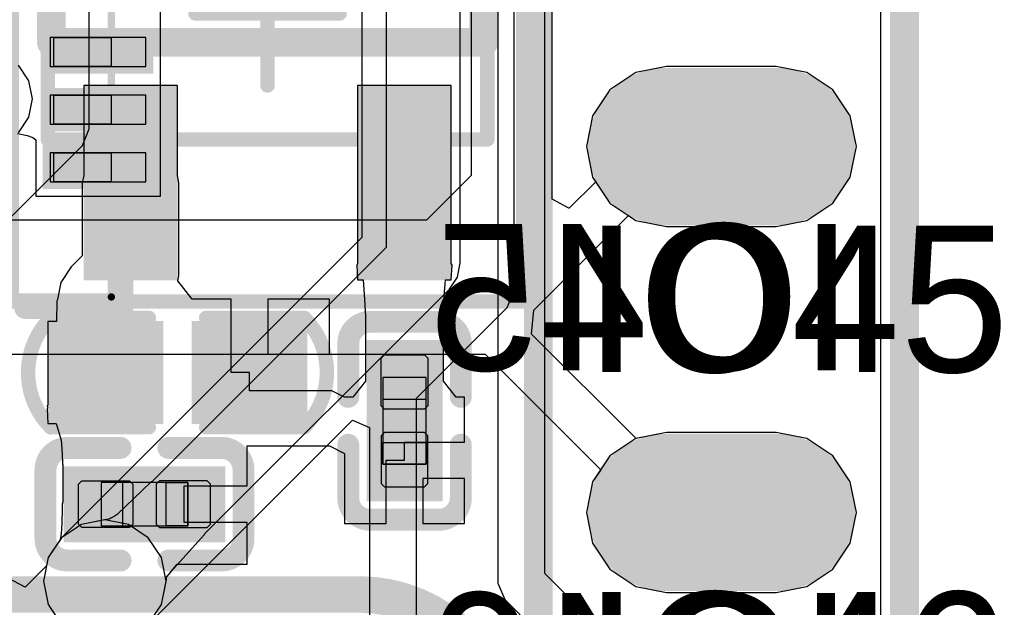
# Model space of a CAD drawing. Header units: millimetres. Extents: x 2.67 to 3.5, y 2 to 3.
# Tile 14 of 24: x 3.2 to 3.47, y 2.34 to 2.5. Entities that reach past the tile are written whole.
import ezdxf

# ---------------------------------------------------------------- set-up
doc = ezdxf.new("R2010")
doc.units = ezdxf.units.MM
doc.header["$MEASUREMENT"] = 0
for name, color, linetype in [('BottomLayer', 5, 'Continuous'), ('BottomOverlay', 54, 'Continuous'), ('BottomPaste', 16, 'Continuous'), ('BottomSolder', 6, 'Continuous'), ('ConnectLayer', 7, 'Continuous'), ('KeepOutLayer', 6, 'Continuous'), ('Mechanical13', 56, 'Continuous'), ('Mechanical15', 56, 'Continuous'), ('Mechanical4', 56, 'Continuous'), ('Mechanical5', 56, 'Continuous'), ('MidLayer1', 16, 'Continuous'), ('MidLayer2', 76, 'Continuous'), ('MultiLayer', 9, 'Continuous'), ('PadHoleLayer', 156, 'Continuous'), ('TopLayer', 1, 'Continuous'), ('TopOverlay', 2, 'Continuous'), ('TopPaste', 8, 'Continuous'), ('TopSolder', 216, 'Continuous')]:
    doc.layers.add(name, color=color, linetype=linetype)

# ---------------------------------------------------------------- blocks, each defined once
blk = doc.blocks.new('C0402_B_1')
at = {"layer": 'BottomLayer'}
for points in [[(-0.04443, 0.00067), (-0.02081, 0.00067), (-0.04443, 0.02075), (-0.02081, 0.02075)], [(-0.00506, 0.00067), (0.01856, 0.00067), (-0.00506, 0.02075), (0.01856, 0.02075)]]:
    blk.add_solid(points, dxfattribs=at)
at = {"layer": 'BottomOverlay', "const_width": 0.00394}
for points in [[(-0.04756, -0.00427, -0.414214), (-0.04756, 0.02565)], [(0.02169, 0.02569, -0.414214), (0.02169, -0.00423)]]:
    blk.add_lwpolyline(points, format="xyb", dxfattribs=at)
for points in [[(-0.04756, 0.02567), (-0.02077, 0.02567)], [(-0.0051, 0.02567), (0.02169, 0.02567)], [(-0.04756, -0.00425), (-0.02077, -0.00425)], [(-0.0051, -0.00425), (0.02169, -0.00425)]]:
    blk.add_lwpolyline(points, dxfattribs=at)
at = {"layer": 'BottomOverlay', "const_width": 0.00197}
for points in [[(-0.04854, 0.02567, 1), (-0.04658, 0.02567, 1)], [(-0.04854, 0.02565, 1), (-0.04658, 0.02565, 1)], [(-0.02175, 0.02567, 1), (-0.01978, 0.02567, 1)], [(-0.00608, 0.02567, 1), (-0.00411, 0.02567, 1)], [(0.02071, 0.02569, 1), (0.02268, 0.02569, 1)], [(0.02071, 0.02567, 1), (0.02268, 0.02567, 1)], [(-0.04854, -0.00425, 1), (-0.04658, -0.00425, 1)], [(-0.04854, -0.00427, 1), (-0.04658, -0.00427, 1)], [(-0.02175, -0.00425, 1), (-0.01978, -0.00425, 1)], [(-0.00608, -0.00425, 1), (-0.00411, -0.00425, 1)], [(0.02071, -0.00423, 1), (0.02268, -0.00423, 1)], [(0.02071, -0.00425, 1), (0.02268, -0.00425, 1)]]:
    blk.add_lwpolyline(points, format="xyb", close=True, dxfattribs=at)
at = {"layer": 'BottomPaste'}
for points in [[(-0.04443, 0.00067), (-0.02081, 0.00067), (-0.04443, 0.02075), (-0.02081, 0.02075)], [(-0.00506, 0.00067), (0.01856, 0.00067), (-0.00506, 0.02075), (0.01856, 0.02075)]]:
    blk.add_solid(points, dxfattribs=at)
at = {"layer": 'BottomSolder'}
for points in [[(-0.04843, -0.00333), (-0.01681, -0.00333), (-0.04843, 0.02475), (-0.01681, 0.02475)], [(-0.00906, -0.00333), (0.02256, -0.00333), (-0.00906, 0.02475), (0.02256, 0.02475)]]:
    blk.add_solid(points, dxfattribs=at)
blk = doc.blocks.new('QFN_56_L7_0_W7_0_P0_40_TL_EP4_0_6')
at = {"layer": 'Mechanical15'}
for p, q in [((-0.10327, -0.13411), (-0.10327, -0.11837)), ((-0.10327, -0.11837), (-0.0954, -0.11837)), ((-0.0954, -0.11837), (-0.0954, -0.13411)), ((-0.08753, -0.13411), (-0.08753, -0.11837)), ((-0.08753, -0.11837), (-0.07965, -0.11837)), ((-0.07965, -0.11837), (-0.07965, -0.13411)), ((-0.07178, -0.13411), (-0.07178, -0.11837)), ((-0.07178, -0.11837), (-0.0639, -0.11837)), ((-0.0639, -0.11837), (-0.0639, -0.13411)), ((-0.0954, -0.13411), (-0.10327, -0.13411)), ((-0.07965, -0.13411), (-0.08753, -0.13411)), ((-0.0639, -0.13411), (-0.07178, -0.13411))]:
    blk.add_line(p, q, dxfattribs=at)
at = {"layer": 'Mechanical15', "const_width": 0.002}
for points in [[(-0.13477, 0.14148), (-0.13477, -0.13411)], [(-0.13477, -0.13411), (0.14082, -0.13411)]]:
    blk.add_lwpolyline(points, dxfattribs=at)
at = {"layer": 'Mechanical15', "const_width": 0.001}
blk.add_lwpolyline([(-0.13527, -0.13411, 1), (-0.13427, -0.13411, 1)], format="xyb", close=True, dxfattribs=at)
blk.add_lwpolyline([(-0.13527, -0.13411, 1), (-0.13427, -0.13411, 1)], format="xyb", close=True, dxfattribs=at)
at = {"layer": 'TopLayer'}
for points in [[(-0.10327, -0.14357), (-0.0954, -0.14357), (-0.10327, -0.11739), (-0.0954, -0.11739)], [(-0.08753, -0.14357), (-0.07966, -0.14357), (-0.08753, -0.11739), (-0.07966, -0.11739)], [(-0.07178, -0.14357), (-0.06391, -0.14357), (-0.07178, -0.11739), (-0.06391, -0.11739)]]:
    blk.add_solid(points, dxfattribs=at)
at = {"layer": 'TopOverlay', "const_width": 0.006}
for points in [[(-0.13777, -0.11059), (-0.13777, -0.13712)], [(-0.13777, -0.13712), (-0.11125, -0.13712)]]:
    blk.add_lwpolyline(points, dxfattribs=at)
at = {"layer": 'TopOverlay', "const_width": 0.003}
for points in [[(-0.13927, -0.11059, 1), (-0.13627, -0.11059, 1)], [(-0.13927, -0.13712, 1), (-0.13627, -0.13712, 1)], [(-0.13927, -0.13712, 1), (-0.13627, -0.13712, 1)], [(-0.11275, -0.13712, 1), (-0.10975, -0.13712, 1)]]:
    blk.add_lwpolyline(points, format="xyb", close=True, dxfattribs=at)
at = {"layer": 'TopPaste'}
for p, q in [((-0.0954, -0.11739), (-0.10327, -0.11739)), ((-0.10327, -0.11739), (-0.10327, -0.14357)), ((-0.0954, -0.14357), (-0.0954, -0.11739)), ((-0.07966, -0.11739), (-0.08753, -0.11739)), ((-0.08753, -0.11739), (-0.08753, -0.14357)), ((-0.07966, -0.14357), (-0.07966, -0.11739)), ((-0.06391, -0.11739), (-0.07178, -0.11739)), ((-0.07178, -0.11739), (-0.07178, -0.14357)), ((-0.06391, -0.14357), (-0.06391, -0.11739)), ((-0.10327, -0.14357), (-0.0954, -0.14357)), ((-0.08753, -0.14357), (-0.07966, -0.14357)), ((-0.07178, -0.14357), (-0.06391, -0.14357))]:
    blk.add_line(p, q, dxfattribs=at)
at = {"layer": 'TopSolder'}
for points in [[(-0.10527, -0.14557), (-0.0934, -0.14557), (-0.10527, -0.11539), (-0.0934, -0.11539)], [(-0.08953, -0.14557), (-0.07766, -0.14557), (-0.08953, -0.11539), (-0.07766, -0.11539)], [(-0.07378, -0.14557), (-0.06191, -0.14557), (-0.07378, -0.11539), (-0.06191, -0.11539)]]:
    blk.add_solid(points, dxfattribs=at)
blk = doc.blocks.new('SIP6_B_11')
at = {"layer": 'BottomLayer', "const_width": 0.035}
for points in [[(0.015, 0.3), (-0.015, 0.3)], [(0.015, 0.2), (-0.015, 0.2)]]:
    blk.add_lwpolyline(points, dxfattribs=at)
at = {"layer": 'BottomLayer', "const_width": 0.0175}
for points in [[(-0.02375, 0.3, 1), (-0.00625, 0.3, 1)], [(0.00625, 0.3, 1), (0.02375, 0.3, 1)], [(-0.02375, 0.2, 1), (-0.00625, 0.2, 1)], [(0.00625, 0.2, 1), (0.02375, 0.2, 1)]]:
    blk.add_lwpolyline(points, format="xyb", close=True, dxfattribs=at)
at = {"layer": 'BottomSolder', "const_width": 0.043}
for points in [[(0.015, 0.3), (-0.015, 0.3)], [(0.015, 0.2), (-0.015, 0.2)]]:
    blk.add_lwpolyline(points, dxfattribs=at)
at = {"layer": 'BottomSolder', "const_width": 0.0215}
for points in [[(-0.02575, 0.3, 1), (-0.00425, 0.3, 1)], [(0.00425, 0.3, 1), (0.02575, 0.3, 1)], [(-0.02575, 0.2, 1), (-0.00425, 0.2, 1)], [(0.00425, 0.2, 1), (0.02575, 0.2, 1)]]:
    blk.add_lwpolyline(points, format="xyb", close=True, dxfattribs=at)
at = {"layer": 'MidLayer1', "const_width": 0.035}
for points in [[(0.015, 0.3), (-0.015, 0.3)], [(0.015, 0.2), (-0.015, 0.2)]]:
    blk.add_lwpolyline(points, dxfattribs=at)
at = {"layer": 'MidLayer1', "const_width": 0.0175}
for points in [[(-0.02375, 0.3, 1), (-0.00625, 0.3, 1)], [(0.00625, 0.3, 1), (0.02375, 0.3, 1)], [(-0.02375, 0.2, 1), (-0.00625, 0.2, 1)], [(0.00625, 0.2, 1), (0.02375, 0.2, 1)]]:
    blk.add_lwpolyline(points, format="xyb", close=True, dxfattribs=at)
at = {"layer": 'MidLayer2', "const_width": 0.035}
for points in [[(0.015, 0.3), (-0.015, 0.3)], [(0.015, 0.2), (-0.015, 0.2)]]:
    blk.add_lwpolyline(points, dxfattribs=at)
at = {"layer": 'MidLayer2', "const_width": 0.0175}
for points in [[(-0.02375, 0.3, 1), (-0.00625, 0.3, 1)], [(0.00625, 0.3, 1), (0.02375, 0.3, 1)], [(-0.02375, 0.2, 1), (-0.00625, 0.2, 1)], [(0.00625, 0.2, 1), (0.02375, 0.2, 1)]]:
    blk.add_lwpolyline(points, format="xyb", close=True, dxfattribs=at)
at = {"layer": 'MultiLayer', "const_width": 0.035}
for points in [[(0.015, 0.3), (-0.015, 0.3)], [(0.015, 0.2), (-0.015, 0.2)]]:
    blk.add_lwpolyline(points, dxfattribs=at)
at = {"layer": 'MultiLayer', "const_width": 0.0175}
for points in [[(-0.02375, 0.3, 1), (-0.00625, 0.3, 1)], [(0.00625, 0.3, 1), (0.02375, 0.3, 1)], [(-0.02375, 0.2, 1), (-0.00625, 0.2, 1)], [(0.00625, 0.2, 1), (0.02375, 0.2, 1)]]:
    blk.add_lwpolyline(points, format="xyb", close=True, dxfattribs=at)
at = {"layer": 'PadHoleLayer', "const_width": 0.0175}
for points in [[(-0.00875, 0.3, 1), (0.00875, 0.3, 1)], [(-0.00875, 0.2, 1), (0.00875, 0.2, 1)]]:
    blk.add_lwpolyline(points, format="xyb", close=True, dxfattribs=at)
at = {"layer": 'TopLayer', "const_width": 0.035}
for points in [[(0.015, 0.3), (-0.015, 0.3)], [(0.015, 0.2), (-0.015, 0.2)]]:
    blk.add_lwpolyline(points, dxfattribs=at)
at = {"layer": 'TopLayer', "const_width": 0.0175}
for points in [[(-0.02375, 0.3, 1), (-0.00625, 0.3, 1)], [(0.00625, 0.3, 1), (0.02375, 0.3, 1)], [(-0.02375, 0.2, 1), (-0.00625, 0.2, 1)], [(0.00625, 0.2, 1), (0.02375, 0.2, 1)]]:
    blk.add_lwpolyline(points, format="xyb", close=True, dxfattribs=at)
at = {"layer": 'TopOverlay', "const_width": 0.00787}
for points in [[(-0.05, -0.05), (-0.05, 0.55)], [(0.05, -0.05), (0.05, 0.55)]]:
    blk.add_lwpolyline(points, dxfattribs=at)
at = {"layer": 'TopSolder', "const_width": 0.043}
for points in [[(0.015, 0.3), (-0.015, 0.3)], [(0.015, 0.2), (-0.015, 0.2)]]:
    blk.add_lwpolyline(points, dxfattribs=at)
at = {"layer": 'TopSolder', "const_width": 0.0215}
for points in [[(-0.02575, 0.3, 1), (-0.00425, 0.3, 1)], [(0.00425, 0.3, 1), (0.02575, 0.3, 1)], [(-0.02575, 0.2, 1), (-0.00425, 0.2, 1)], [(0.00425, 0.2, 1), (0.02575, 0.2, 1)]]:
    blk.add_lwpolyline(points, format="xyb", close=True, dxfattribs=at)
blk = doc.blocks.new('0_85_____B_17')
at = {"layer": 'BottomOverlay', "const_width": 0.01}
blk.add_lwpolyline([(-0.21023, -0.16347, -0.404824), (-0.2496, -0.1241)], format="xyb", dxfattribs=at)
blk.add_lwpolyline([(0.20709, -0.16347), (-0.21023, -0.16347)], dxfattribs=at)
at = {"layer": 'BottomOverlay', "const_width": 0.005}
blk.add_lwpolyline([(-0.21273, -0.16347, 1), (-0.20773, -0.16347, 1)], format="xyb", close=True, dxfattribs=at)
blk.add_lwpolyline([(-0.21273, -0.16347, 1), (-0.20773, -0.16347, 1)], format="xyb", close=True, dxfattribs=at)
blk = doc.blocks.new('C0201_B_32')
at = {"layer": 'BottomLayer'}
for points in [[(-0.0182, -0.00569), (-0.00369, -0.00569), (-0.0182, 0.00707), (-0.00369, 0.00707)], [(0.00339, -0.00569), (0.0179, -0.00569), (0.00339, 0.00707), (0.0179, 0.00707)]]:
    blk.add_solid(points, dxfattribs=at)
at = {"layer": 'BottomOverlay', "const_width": 0.006}
for points in [[(-0.0272, 0.01007, -0.414214), (-0.0212, 0.01607)], [(0.0209, 0.01607, -0.414214), (0.0269, 0.01007)], [(-0.0212, -0.01469, -0.414214), (-0.0272, -0.00869)], [(0.0269, -0.00869, -0.414214), (0.0209, -0.01469)]]:
    blk.add_lwpolyline(points, format="xyb", dxfattribs=at)
for points in [[(-0.00669, 0.01607), (-0.0212, 0.01607)], [(0.0209, 0.01607), (0.00639, 0.01607)], [(-0.0272, 0.01007), (-0.0272, -0.00869)], [(0.0269, 0.01007), (0.0269, -0.00869)], [(-0.00669, -0.01469), (-0.0212, -0.01469)], [(0.0209, -0.01469), (0.00639, -0.01469)]]:
    blk.add_lwpolyline(points, dxfattribs=at)
at = {"layer": 'BottomOverlay', "const_width": 0.003}
for points in [[(-0.0227, 0.01607, 1), (-0.0197, 0.01607, 1)], [(-0.0227, 0.01607, 1), (-0.0197, 0.01607, 1)], [(-0.00819, 0.01607, 1), (-0.00519, 0.01607, 1)], [(0.00489, 0.01607, 1), (0.00789, 0.01607, 1)], [(0.0194, 0.01607, 1), (0.0224, 0.01607, 1)], [(0.0194, 0.01607, 1), (0.0224, 0.01607, 1)], [(-0.0287, 0.01007, 1), (-0.0257, 0.01007, 1)], [(-0.0287, 0.01007, 1), (-0.0257, 0.01007, 1)], [(0.0254, 0.01007, 1), (0.0284, 0.01007, 1)], [(0.0254, 0.01007, 1), (0.0284, 0.01007, 1)], [(-0.0287, -0.00869, 1), (-0.0257, -0.00869, 1)], [(-0.0287, -0.00869, 1), (-0.0257, -0.00869, 1)], [(0.0254, -0.00869, 1), (0.0284, -0.00869, 1)], [(0.0254, -0.00869, 1), (0.0284, -0.00869, 1)], [(-0.0227, -0.01469, 1), (-0.0197, -0.01469, 1)], [(-0.0227, -0.01469, 1), (-0.0197, -0.01469, 1)], [(-0.00819, -0.01469, 1), (-0.00519, -0.01469, 1)], [(0.00489, -0.01469, 1), (0.00789, -0.01469, 1)], [(0.0194, -0.01469, 1), (0.0224, -0.01469, 1)], [(0.0194, -0.01469, 1), (0.0224, -0.01469, 1)]]:
    blk.add_lwpolyline(points, format="xyb", close=True, dxfattribs=at)
at = {"layer": 'BottomPaste'}
for p, q in [((-0.01725, 0.00707), (-0.0182, 0.00612)), ((-0.0182, 0.00612), (-0.0182, -0.00474)), ((-0.00428, 0.00707), (-0.01725, 0.00707)), ((-0.00334, 0.00612), (-0.00428, 0.00707)), ((-0.00334, -0.00474), (-0.00334, 0.00612)), ((0.00304, 0.00612), (0.00398, 0.00707)), ((0.00304, -0.00474), (0.00304, 0.00612)), ((0.00398, 0.00707), (0.01695, 0.00707)), ((0.01695, 0.00707), (0.0179, 0.00612)), ((0.0179, 0.00612), (0.0179, -0.00474)), ((-0.0182, -0.00474), (-0.01725, -0.00569)), ((-0.00428, -0.00569), (-0.00334, -0.00474)), ((0.00398, -0.00569), (0.00304, -0.00474)), ((0.0179, -0.00474), (0.01695, -0.00569)), ((-0.01725, -0.00569), (-0.00428, -0.00569)), ((0.01695, -0.00569), (0.00398, -0.00569))]:
    blk.add_line(p, q, dxfattribs=at)
for points in [[(-0.0182, -0.00569), (-0.00369, -0.00569), (-0.0182, 0.00707), (-0.00369, 0.00707)], [(0.00339, -0.00569), (0.0179, -0.00569), (0.00339, 0.00707), (0.0179, 0.00707)]]:
    blk.add_solid(points, dxfattribs=at)
at = {"layer": 'BottomSolder'}
for points in [[(-0.0222, -0.00969), (0.00031, -0.00969), (-0.0222, 0.01107), (0.00031, 0.01107)], [(-0.00061, -0.00969), (0.0219, -0.00969), (-0.00061, 0.01107), (0.0219, 0.01107)]]:
    blk.add_solid(points, dxfattribs=at)
at = {"layer": 'Mechanical4'}
for p, q in [((0.01166, 0.0066), (-0.01196, 0.0066)), ((-0.01196, 0.0066), (-0.01196, -0.00521)), ((0.01166, -0.00521), (0.01166, 0.0066)), ((-0.01196, -0.00521), (0.01166, -0.00521))]:
    blk.add_line(p, q, dxfattribs=at)
at = {"layer": 'Mechanical5'}
for p, q in [((-0.01196, -0.00521), (-0.01196, 0.0066)), ((-0.01196, 0.0066), (-0.00606, 0.0066)), ((-0.00606, 0.0066), (-0.00606, -0.00521)), ((0.01166, 0.0066), (0.00576, 0.0066)), ((0.00576, 0.0066), (0.00576, -0.00521)), ((0.01166, -0.00521), (0.01166, 0.0066)), ((-0.00606, -0.00521), (-0.01196, -0.00521)), ((0.00576, -0.00521), (0.01166, -0.00521))]:
    blk.add_line(p, q, dxfattribs=at)
blk = doc.blocks.new('C0201_B_33')
at = {"layer": 'BottomLayer'}
for points in [[(-0.0182, -0.00569), (-0.00369, -0.00569), (-0.0182, 0.00707), (-0.00369, 0.00707)], [(0.00339, -0.00569), (0.0179, -0.00569), (0.00339, 0.00707), (0.0179, 0.00707)]]:
    blk.add_solid(points, dxfattribs=at)
at = {"layer": 'BottomOverlay', "const_width": 0.006}
for points in [[(-0.0272, 0.01007, -0.414214), (-0.0212, 0.01607)], [(0.0209, 0.01607, -0.414214), (0.0269, 0.01007)], [(-0.0212, -0.01469, -0.414214), (-0.0272, -0.00869)], [(0.0269, -0.00869, -0.414214), (0.0209, -0.01469)]]:
    blk.add_lwpolyline(points, format="xyb", dxfattribs=at)
for points in [[(-0.0212, 0.01607), (-0.00669, 0.01607)], [(0.00639, 0.01607), (0.0209, 0.01607)], [(-0.0272, 0.01007), (-0.0272, -0.00869)], [(0.0269, 0.01007), (0.0269, -0.00869)], [(-0.0212, -0.01469), (-0.00669, -0.01469)], [(0.00639, -0.01469), (0.0209, -0.01469)]]:
    blk.add_lwpolyline(points, dxfattribs=at)
at = {"layer": 'BottomOverlay', "const_width": 0.003}
for points in [[(-0.0227, 0.01607, 1), (-0.0197, 0.01607, 1)], [(-0.0227, 0.01607, 1), (-0.0197, 0.01607, 1)], [(-0.00819, 0.01607, 1), (-0.00519, 0.01607, 1)], [(0.00489, 0.01607, 1), (0.00789, 0.01607, 1)], [(0.0194, 0.01607, 1), (0.0224, 0.01607, 1)], [(0.0194, 0.01607, 1), (0.0224, 0.01607, 1)], [(-0.0287, 0.01007, 1), (-0.0257, 0.01007, 1)], [(-0.0287, 0.01007, 1), (-0.0257, 0.01007, 1)], [(0.0254, 0.01007, 1), (0.0284, 0.01007, 1)], [(0.0254, 0.01007, 1), (0.0284, 0.01007, 1)], [(-0.0287, -0.00869, 1), (-0.0257, -0.00869, 1)], [(-0.0287, -0.00869, 1), (-0.0257, -0.00869, 1)], [(0.0254, -0.00869, 1), (0.0284, -0.00869, 1)], [(0.0254, -0.00869, 1), (0.0284, -0.00869, 1)], [(-0.0227, -0.01469, 1), (-0.0197, -0.01469, 1)], [(-0.0227, -0.01469, 1), (-0.0197, -0.01469, 1)], [(-0.00819, -0.01469, 1), (-0.00519, -0.01469, 1)], [(0.00489, -0.01469, 1), (0.00789, -0.01469, 1)], [(0.0194, -0.01469, 1), (0.0224, -0.01469, 1)], [(0.0194, -0.01469, 1), (0.0224, -0.01469, 1)]]:
    blk.add_lwpolyline(points, format="xyb", close=True, dxfattribs=at)
at = {"layer": 'BottomPaste'}
for p, q in [((-0.01725, 0.00707), (-0.0182, 0.00612)), ((-0.0182, 0.00612), (-0.0182, -0.00474)), ((-0.00428, 0.00707), (-0.01725, 0.00707)), ((-0.00334, 0.00612), (-0.00428, 0.00707)), ((-0.00334, -0.00474), (-0.00334, 0.00612)), ((0.00304, 0.00612), (0.00398, 0.00707)), ((0.00304, -0.00474), (0.00304, 0.00612)), ((0.00398, 0.00707), (0.01695, 0.00707)), ((0.01695, 0.00707), (0.0179, 0.00612)), ((0.0179, 0.00612), (0.0179, -0.00474)), ((-0.0182, -0.00474), (-0.01725, -0.00569)), ((-0.00428, -0.00569), (-0.00334, -0.00474)), ((0.00398, -0.00569), (0.00304, -0.00474)), ((0.0179, -0.00474), (0.01695, -0.00569)), ((-0.01725, -0.00569), (-0.00428, -0.00569)), ((0.01695, -0.00569), (0.00398, -0.00569))]:
    blk.add_line(p, q, dxfattribs=at)
for points in [[(-0.0182, -0.00569), (-0.00369, -0.00569), (-0.0182, 0.00707), (-0.00369, 0.00707)], [(0.00339, -0.00569), (0.0179, -0.00569), (0.00339, 0.00707), (0.0179, 0.00707)]]:
    blk.add_solid(points, dxfattribs=at)
at = {"layer": 'BottomSolder'}
for points in [[(-0.0222, -0.00969), (0.00031, -0.00969), (-0.0222, 0.01107), (0.00031, 0.01107)], [(-0.00061, -0.00969), (0.0219, -0.00969), (-0.00061, 0.01107), (0.0219, 0.01107)]]:
    blk.add_solid(points, dxfattribs=at)
at = {"layer": 'Mechanical4'}
for p, q in [((0.01166, 0.0066), (-0.01196, 0.0066)), ((-0.01196, 0.0066), (-0.01196, -0.00521)), ((0.01166, -0.00521), (0.01166, 0.0066)), ((-0.01196, -0.00521), (0.01166, -0.00521))]:
    blk.add_line(p, q, dxfattribs=at)
at = {"layer": 'Mechanical5'}
for p, q in [((-0.01196, -0.00521), (-0.01196, 0.0066)), ((-0.01196, 0.0066), (-0.00606, 0.0066)), ((-0.00606, 0.0066), (-0.00606, -0.00521)), ((0.01166, 0.0066), (0.00576, 0.0066)), ((0.00576, 0.0066), (0.00576, -0.00521)), ((0.01166, -0.00521), (0.01166, 0.0066)), ((-0.00606, -0.00521), (-0.01196, -0.00521)), ((0.00576, -0.00521), (0.01166, -0.00521))]:
    blk.add_line(p, q, dxfattribs=at)
blk = doc.blocks.new('TPS61040_B_43')
at = {"layer": 'BottomLayer', "const_width": 0.01772}
blk.add_lwpolyline([(-0.0229, -0.02548), (-0.0229, -0.05304)], dxfattribs=at)
at = {"layer": 'BottomLayer', "const_width": 0.00886}
for points in [[(-0.02733, -0.02548, 1), (-0.01847, -0.02548, 1)], [(-0.02733, -0.05304, 1), (-0.01847, -0.05304, 1)]]:
    blk.add_lwpolyline(points, format="xyb", close=True, dxfattribs=at)
at = {"layer": 'BottomLayer'}
for points in [[(-0.03176, 0.03062), (-0.01404, 0.03062), (-0.03176, 0.0759), (-0.01404, 0.0759)], [(0.04304, 0.03062), (0.06076, 0.03062), (0.04304, 0.0759), (0.06076, 0.0759)], [(0.00564, -0.0619), (0.02336, -0.0619), (0.00564, -0.01662), (0.02336, -0.01662)], [(0.04304, -0.0619), (0.06076, -0.0619), (0.04304, -0.01662), (0.06076, -0.01662)]]:
    blk.add_solid(points, dxfattribs=at)
at = {"layer": 'BottomOverlay', "const_width": 0.00787}
for points in [[(-0.04456, 0.01487), (-0.04456, -0.00087)], [(0.07356, 0.01487), (-0.04456, 0.01487)], [(0.07356, 0.01487), (0.07356, -0.00087)], [(0.07356, -0.00087), (-0.04456, -0.00087)]]:
    blk.add_lwpolyline(points, dxfattribs=at)
at = {"layer": 'BottomOverlay'}
for points, const_width in [([(-0.04652, 0.01487, 1), (-0.04259, 0.01487, 1)], 0.00394), ([(-0.04652, 0.01487, 1), (-0.04259, 0.01487, 1)], 0.00394), ([(0.07159, 0.01487, 1), (0.07552, 0.01487, 1)], 0.00394), ([(0.07159, 0.01487, 1), (0.07552, 0.01487, 1)], 0.00394), ([(-0.04652, -0.00087, 1), (-0.04259, -0.00087, 1)], 0.00394), ([(-0.04652, -0.00087, 1), (-0.04259, -0.00087, 1)], 0.00394), ([(0.07159, -0.00087, 1), (0.07552, -0.00087, 1)], 0.00394), ([(0.07159, -0.00087, 1), (0.07552, -0.00087, 1)], 0.00394), ([(0.07992, -0.06, 1), (0.07008, -0.06, 1)], 0.00984), ([(0.06762, -0.06, 1), (0.07254, -0.06, 1)], 0.00492), ([(0.07746, -0.06, 1), (0.08238, -0.06, 1)], 0.00492)]:
    blk.add_lwpolyline(points, format="xyb", close=True, dxfattribs=dict(at, const_width=const_width))
at = {"layer": 'BottomPaste', "const_width": 0.01772}
blk.add_lwpolyline([(-0.0229, -0.02548), (-0.0229, -0.05304)], dxfattribs=at)
at = {"layer": 'BottomPaste', "const_width": 0.00886}
for points in [[(-0.02733, -0.02548, 1), (-0.01847, -0.02548, 1)], [(-0.02733, -0.05304, 1), (-0.01847, -0.05304, 1)]]:
    blk.add_lwpolyline(points, format="xyb", close=True, dxfattribs=at)
at = {"layer": 'BottomPaste'}
for points in [[(-0.03176, 0.03062), (-0.01404, 0.03062), (-0.03176, 0.0759), (-0.01404, 0.0759)], [(0.04304, 0.03062), (0.06076, 0.03062), (0.04304, 0.0759), (0.06076, 0.0759)], [(0.00564, -0.0619), (0.02336, -0.0619), (0.00564, -0.01662), (0.02336, -0.01662)], [(0.04304, -0.0619), (0.06076, -0.0619), (0.04304, -0.01662), (0.06076, -0.01662)]]:
    blk.add_solid(points, dxfattribs=at)
at = {"layer": 'BottomSolder', "const_width": 0.02572}
blk.add_lwpolyline([(-0.0229, -0.02548), (-0.0229, -0.05304)], dxfattribs=at)
at = {"layer": 'BottomSolder', "const_width": 0.01286}
for points in [[(-0.02933, -0.02548, 1), (-0.01647, -0.02548, 1)], [(-0.02933, -0.05304, 1), (-0.01647, -0.05304, 1)]]:
    blk.add_lwpolyline(points, format="xyb", close=True, dxfattribs=at)
at = {"layer": 'BottomSolder'}
for points in [[(-0.03576, 0.02662), (-0.01004, 0.02662), (-0.03576, 0.0799), (-0.01004, 0.0799)], [(0.03904, 0.02662), (0.06476, 0.02662), (0.03904, 0.0799), (0.06476, 0.0799)], [(0.00164, -0.0659), (0.02736, -0.0659), (0.00164, -0.01262), (0.02736, -0.01262)], [(0.03904, -0.0659), (0.06476, -0.0659), (0.03904, -0.01262), (0.06476, -0.01262)]]:
    blk.add_solid(points, dxfattribs=at)
at = {"layer": 'Mechanical13', "const_width": 0.00394}
for points in [[(0.07454, 0.04145), (-0.04554, 0.04145)], [(-0.04554, 0.04145), (-0.04554, -0.02745)], [(0.07454, 0.04145), (0.07454, -0.02745)], [(0.07454, -0.02745), (-0.04554, -0.02745)]]:
    blk.add_lwpolyline(points, dxfattribs=at)
at = {"layer": 'Mechanical13', "const_width": 0.00197}
for points in [[(-0.04652, 0.04145, 1), (-0.04456, 0.04145, 1)], [(-0.04652, 0.04145, 1), (-0.04456, 0.04145, 1)], [(0.07356, 0.04145, 1), (0.07552, 0.04145, 1)], [(0.07356, 0.04145, 1), (0.07552, 0.04145, 1)], [(-0.04652, -0.02745, 1), (-0.04456, -0.02745, 1)], [(-0.04652, -0.02745, 1), (-0.04456, -0.02745, 1)], [(0.07356, -0.02745, 1), (0.07552, -0.02745, 1)], [(0.07356, -0.02745, 1), (0.07552, -0.02745, 1)]]:
    blk.add_lwpolyline(points, format="xyb", close=True, dxfattribs=at)
at = {"layer": 'Mechanical15', "const_width": 0.00394}
for points in [[(0.08438, 0.08574), (-0.05538, 0.08574)], [(-0.05538, 0.08574), (-0.05538, -0.07174)], [(0.08438, 0.08574), (0.08438, -0.07174)], [(0.0145, 0.02669), (0.0145, -0.01269)], [(0.03419, 0.007), (-0.00519, 0.007)], [(0.08438, -0.07174), (-0.05538, -0.07174)]]:
    blk.add_lwpolyline(points, dxfattribs=at)
at = {"layer": 'Mechanical15', "const_width": 0.00197}
for points in [[(-0.05637, 0.08574, 1), (-0.0544, 0.08574, 1)], [(-0.05637, 0.08574, 1), (-0.0544, 0.08574, 1)], [(0.0834, 0.08574, 1), (0.08537, 0.08574, 1)], [(0.0834, 0.08574, 1), (0.08537, 0.08574, 1)], [(0.01352, 0.02669, 1), (0.01548, 0.02669, 1)], [(-0.00617, 0.007, 1), (-0.0042, 0.007, 1)], [(0.0332, 0.007, 1), (0.03517, 0.007, 1)], [(0.01352, -0.01269, 1), (0.01548, -0.01269, 1)], [(-0.05637, -0.07174, 1), (-0.0544, -0.07174, 1)], [(-0.05637, -0.07174, 1), (-0.0544, -0.07174, 1)], [(0.0834, -0.07174, 1), (0.08537, -0.07174, 1)], [(0.0834, -0.07174, 1), (0.08537, -0.07174, 1)]]:
    blk.add_lwpolyline(points, format="xyb", close=True, dxfattribs=at)

msp = doc.modelspace()

# ---------------------------------------------------------------- linework, layer by layer
at = {"layer": 'ConnectLayer'}
for p, q in [((3.43346, 2.93385), (3.43346, 2.28466)), ((3.43346, 2.93385), (3.43346, 2.28503)), ((3.43346, 2.93385), (3.43346, 2.28407)), ((3.43346, 2.72402), (3.43346, 2.28524)), ((3.32898, 2.59116), (3.32898, 2.34394)), ((3.34177, 2.34659), (3.34177, 2.58852)), ((3.29175, 2.57192), (3.29175, 2.43835)), ((3.32163, 2.56354), (3.32163, 2.45531)), ((3.33338, 2.42378), (3.33338, 2.56162)), ((3.21733, 2.46807), (3.21733, 2.54093)), ((3.31867, 2.43144), (3.31867, 2.52483)), ((3.2984, 2.52063), (3.2984, 2.43563)), ((3.34381, 2.44881), (3.34381, 2.52054)), ((3.23674, 2.49693), (3.23674, 2.50768)), ((3.23674, 2.49193), (3.23674, 2.49693)), ((3.23674, 2.49693), (3.23674, 2.49693)), ((3.23674, 2.49693), (3.23674, 2.49693)), ((3.23674, 2.49693), (3.23674, 2.49693)), ((3.23674, 2.48618), (3.23674, 2.49193)), ((3.20083, 2.48123), (3.198, 2.48547)), ((3.20083, 2.48123), (3.198, 2.48547)), ((3.23674, 2.48118), (3.23674, 2.48618)), ((3.36666, 2.48343), (3.35957, 2.4787)), ((3.36666, 2.48343), (3.35957, 2.4787)), ((3.36666, 2.48343), (3.35957, 2.4787)), ((3.36666, 2.48343), (3.35957, 2.4787)), ((3.37502, 2.4851), (3.36666, 2.48343)), ((3.37502, 2.4851), (3.36666, 2.48343)), ((3.37502, 2.4851), (3.36666, 2.48343)), ((3.37502, 2.4851), (3.36666, 2.48343)), ((3.40502, 2.4851), (3.37502, 2.4851)), ((3.40502, 2.4851), (3.37502, 2.4851)), ((3.40502, 2.4851), (3.37502, 2.4851)), ((3.40502, 2.4851), (3.37502, 2.4851)), ((3.41339, 2.48343), (3.40502, 2.4851)), ((3.41339, 2.48343), (3.40502, 2.4851)), ((3.41339, 2.48343), (3.40502, 2.4851)), ((3.41339, 2.48343), (3.40502, 2.4851)), ((3.42048, 2.4787), (3.41339, 2.48343)), ((3.42048, 2.4787), (3.41339, 2.48343)), ((3.42048, 2.4787), (3.41339, 2.48343)), ((3.42048, 2.4787), (3.41339, 2.48343)), ((3.20182, 2.47624), (3.20083, 2.48123)), ((3.20182, 2.47624), (3.20083, 2.48123)), ((3.23674, 2.44969), (3.23674, 2.48118)), ((3.23674, 2.48118), (3.23674, 2.48118)), ((3.23674, 2.48118), (3.23674, 2.48118)), ((3.23674, 2.48118), (3.23674, 2.48118)), ((3.24142, 2.47992), (3.21583, 2.47992)), ((3.21583, 2.47992), (3.21583, 2.45533)), ((3.24142, 2.45533), (3.24142, 2.47992)), ((3.31622, 2.47992), (3.29063, 2.47992)), ((3.29063, 2.47992), (3.29063, 2.43209)), ((3.31622, 2.43209), (3.31622, 2.47992)), ((3.35957, 2.4787), (3.35483, 2.47161)), ((3.35957, 2.4787), (3.35483, 2.47161)), ((3.35957, 2.4787), (3.35483, 2.47161)), ((3.35957, 2.4787), (3.35483, 2.47161)), ((3.42522, 2.47161), (3.42048, 2.4787)), ((3.42522, 2.47161), (3.42048, 2.4787)), ((3.42522, 2.47161), (3.42048, 2.4787)), ((3.42522, 2.47161), (3.42048, 2.4787)), ((3.20083, 2.47125), (3.20182, 2.47624)), ((3.20083, 2.47125), (3.20182, 2.47624)), ((3.198, 2.46702), (3.20083, 2.47125)), ((3.198, 2.46702), (3.20083, 2.47125)), ((3.35483, 2.47161), (3.35317, 2.46324)), ((3.35483, 2.47161), (3.35317, 2.46324)), ((3.35483, 2.47161), (3.35317, 2.46324)), ((3.35483, 2.47161), (3.35317, 2.46324)), ((3.42688, 2.46324), (3.42522, 2.47161)), ((3.42688, 2.46324), (3.42522, 2.47161)), ((3.42688, 2.46324), (3.42522, 2.47161)), ((3.42688, 2.46324), (3.42522, 2.47161)), ((3.19769, 2.46681), (3.20033, 2.46623)), ((3.21546, 2.46355), (3.21733, 2.46807)), ((3.20033, 2.46623), (3.20195, 2.46568)), ((3.20195, 2.46568), (3.20269, 2.46503)), ((3.20269, 2.46503), (3.20269, 2.44969)), ((3.16776, 2.41585), (3.21546, 2.46355)), ((3.35317, 2.46324), (3.35483, 2.45488)), ((3.35317, 2.46324), (3.35483, 2.45488)), ((3.35317, 2.46324), (3.35483, 2.45488)), ((3.35317, 2.46324), (3.35483, 2.45488)), ((3.42522, 2.45488), (3.42688, 2.46324)), ((3.42522, 2.45488), (3.42688, 2.46324)), ((3.42522, 2.45488), (3.42688, 2.46324)), ((3.42522, 2.45488), (3.42688, 2.46324)), ((3.21583, 2.45533), (3.21543, 2.45334)), ((3.21543, 2.45334), (3.21543, 2.43338)), ((3.24182, 2.45334), (3.24142, 2.45533)), ((3.24182, 2.42792), (3.24182, 2.45334)), ((3.32163, 2.45531), (3.30948, 2.44316)), ((3.35568, 2.45361), (3.34843, 2.44636)), ((3.35483, 2.45488), (3.35957, 2.44779)), ((3.35483, 2.45488), (3.35568, 2.45361)), ((3.35483, 2.45488), (3.35957, 2.44779)), ((3.35483, 2.45488), (3.35957, 2.44779)), ((3.42048, 2.44779), (3.42522, 2.45488)), ((3.42048, 2.44779), (3.42522, 2.45488)), ((3.42048, 2.44779), (3.42522, 2.45488)), ((3.42048, 2.44779), (3.42522, 2.45488)), ((3.20269, 2.44969), (3.23674, 2.44969)), ((3.34829, 2.44638), (3.34381, 2.44881)), ((3.35957, 2.44779), (3.36666, 2.44305)), ((3.35957, 2.44779), (3.36666, 2.44305)), ((3.35957, 2.44779), (3.36666, 2.44305)), ((3.41339, 2.44305), (3.42048, 2.44779)), ((3.41339, 2.44305), (3.42048, 2.44779)), ((3.41339, 2.44305), (3.42048, 2.44779)), ((3.41339, 2.44305), (3.42048, 2.44779)), ((3.34843, 2.44636), (3.34829, 2.44638)), ((3.30948, 2.44316), (3.16528, 2.44316)), ((3.33874, 2.41849), (3.36464, 2.4444)), ((3.36464, 2.4444), (3.36666, 2.44305)), ((3.36666, 2.44305), (3.37502, 2.44138)), ((3.36666, 2.44305), (3.37502, 2.44138)), ((3.36666, 2.44305), (3.37502, 2.44138)), ((3.36666, 2.44305), (3.37502, 2.44138)), ((3.40502, 2.44138), (3.41339, 2.44305)), ((3.40502, 2.44138), (3.41339, 2.44305)), ((3.40502, 2.44138), (3.41339, 2.44305)), ((3.40502, 2.44138), (3.41339, 2.44305)), ((3.37502, 2.44138), (3.40502, 2.44138)), ((3.37502, 2.44138), (3.40502, 2.44138)), ((3.37502, 2.44138), (3.40502, 2.44138)), ((3.37502, 2.44138), (3.40502, 2.44138)), ((3.29175, 2.43835), (3.20975, 2.35635)), ((3.2984, 2.43563), (3.2345, 2.37173)), ((3.21543, 2.43338), (3.21242, 2.43036)), ((3.29063, 2.43209), (3.29061, 2.43207)), ((3.29061, 2.43207), (3.29063, 2.43188)), ((3.29063, 2.43188), (3.29063, 2.43132)), ((3.31624, 2.43207), (3.31622, 2.43209)), ((3.31622, 2.43188), (3.31624, 2.43207)), ((3.31622, 2.43132), (3.31622, 2.43188)), ((3.21242, 2.43036), (3.20956, 2.42608)), ((3.29063, 2.43132), (3.29043, 2.43083)), ((3.29043, 2.43083), (3.29063, 2.42677)), ((3.31643, 2.43083), (3.31622, 2.43132)), ((3.31622, 2.42677), (3.31643, 2.43083)), ((3.3179, 2.42756), (3.31867, 2.43144)), ((3.24154, 2.42652), (3.24182, 2.42792)), ((3.24547, 2.42152), (3.24154, 2.42652)), ((3.29063, 2.42677), (3.29215, 2.42677)), ((3.29215, 2.42677), (3.29265, 2.42012)), ((3.31453, 2.42569), (3.31468, 2.42677)), ((3.31468, 2.42677), (3.31622, 2.42677)), ((3.3157, 2.42427), (3.3179, 2.42756)), ((3.20956, 2.42608), (3.20864, 2.42146)), ((3.2489, 2.35747), (3.3157, 2.42427)), ((3.31428, 2.42231), (3.31453, 2.42569)), ((3.33149, 2.41923), (3.33338, 2.42378)), ((3.20848, 2.4211), (3.20839, 2.41546)), ((3.20864, 2.42146), (3.20848, 2.4211)), ((3.25611, 2.42152), (3.24547, 2.42152)), ((3.25611, 2.40148), (3.25611, 2.42152)), ((3.28292, 2.42152), (3.26611, 2.42152)), ((3.26611, 2.42152), (3.26611, 2.40648)), ((3.28292, 2.40648), (3.28292, 2.42152)), ((3.31419, 2.41774), (3.31428, 2.42231)), ((3.29265, 2.42012), (3.29267, 2.41779)), ((3.30669, 2.39443), (3.33149, 2.41923)), ((3.33817, 2.41198), (3.33874, 2.41849)), ((3.20839, 2.41546), (3.206, 2.41546)), ((3.206, 2.41546), (3.206, 2.39255)), ((3.29267, 2.41779), (3.29279, 2.4175)), ((3.29279, 2.4175), (3.29279, 2.3991)), ((3.31407, 2.41747), (3.31419, 2.41774)), ((3.31407, 2.39919), (3.31407, 2.41747)), ((3.36671, 2.38345), (3.33817, 2.41198)), ((3.03784, 2.4065), (3.32548, 2.4065)), ((3.26611, 2.40648), (3.28292, 2.40648)), ((3.32548, 2.4065), (3.35705, 2.37493)), ((3.26111, 2.40148), (3.25611, 2.40148)), ((3.26111, 2.39648), (3.26111, 2.40148)), ((3.29279, 2.3991), (3.28932, 2.39474)), ((3.31409, 2.39908), (3.31407, 2.39919)), ((3.31752, 2.39474), (3.31409, 2.39908)), ((3.28356, 2.39648), (3.26111, 2.39648)), ((3.28707, 2.39474), (3.28356, 2.39648)), ((3.28932, 2.39474), (3.28707, 2.39474)), ((3.30669, 2.32706), (3.30669, 2.39443)), ((3.31983, 2.39474), (3.31752, 2.39474)), ((3.31983, 2.38249), (3.31983, 2.39474)), ((3.20593, 2.39191), (3.20579, 2.39157)), ((3.20579, 2.39157), (3.20599, 2.38751)), ((3.206, 2.39255), (3.20586, 2.39235)), ((3.20586, 2.39235), (3.20593, 2.39191)), ((3.20599, 2.38751), (3.20827, 2.38751)), ((3.20827, 2.38751), (3.20827, 2.38751)), ((3.20827, 2.38751), (3.20827, 2.38751)), ((3.20827, 2.38751), (3.20968, 2.383)), ((3.23345, 2.33265), (3.28922, 2.38842)), ((3.28922, 2.38842), (3.29384, 2.3865)), ((3.29384, 2.3865), (3.29384, 2.32706)), ((3.36666, 2.38343), (3.35957, 2.3787)), ((3.36666, 2.38343), (3.35957, 2.3787)), ((3.36666, 2.38343), (3.35957, 2.3787)), ((3.37502, 2.3851), (3.36666, 2.38343)), ((3.37502, 2.3851), (3.36666, 2.38343)), ((3.37502, 2.3851), (3.36666, 2.38343)), ((3.37502, 2.3851), (3.36671, 2.38345)), ((3.40502, 2.3851), (3.37502, 2.3851)), ((3.40502, 2.3851), (3.37502, 2.3851)), ((3.40502, 2.3851), (3.37502, 2.3851)), ((3.40502, 2.3851), (3.37502, 2.3851)), ((3.41339, 2.38343), (3.40502, 2.3851)), ((3.41339, 2.38343), (3.40502, 2.3851)), ((3.41339, 2.38343), (3.40502, 2.3851)), ((3.41339, 2.38343), (3.40502, 2.3851)), ((3.42048, 2.3787), (3.41339, 2.38343)), ((3.42048, 2.3787), (3.41339, 2.38343)), ((3.42048, 2.3787), (3.41339, 2.38343)), ((3.42048, 2.3787), (3.41339, 2.38343)), ((3.20968, 2.383), (3.20994, 2.37924)), ((3.26046, 2.3705), (3.26046, 2.38145)), ((3.26046, 2.38145), (3.28207, 2.38145)), ((3.28207, 2.38145), (3.28292, 2.38145)), ((3.28292, 2.38145), (3.28707, 2.37939)), ((3.30345, 2.37749), (3.30345, 2.38249)), ((3.30345, 2.38249), (3.31983, 2.38249)), ((3.20994, 2.37924), (3.20998, 2.3765)), ((3.28707, 2.37939), (3.28707, 2.36024)), ((3.35957, 2.3787), (3.35483, 2.37161)), ((3.35957, 2.3787), (3.35483, 2.37161)), ((3.35957, 2.3787), (3.35483, 2.37161)), ((3.42522, 2.37161), (3.42048, 2.3787)), ((3.42522, 2.37161), (3.42048, 2.3787)), ((3.42522, 2.37161), (3.42048, 2.3787)), ((3.42522, 2.37161), (3.42048, 2.3787)), ((3.20998, 2.3765), (3.21008, 2.37627)), ((3.21008, 2.37627), (3.21008, 2.36613)), ((3.29845, 2.36024), (3.29845, 2.37749)), ((3.29845, 2.37749), (3.30345, 2.37749)), ((3.31983, 2.37249), (3.30845, 2.37249)), ((3.30845, 2.37249), (3.30845, 2.36024)), ((3.31983, 2.36024), (3.31983, 2.37249)), ((3.35705, 2.37493), (3.35483, 2.37161)), ((3.2342, 2.37161), (3.22495, 2.36268)), ((3.2345, 2.37173), (3.2342, 2.37161)), ((3.24321, 2.3605), (3.24321, 2.3705)), ((3.24321, 2.3705), (3.26046, 2.3705)), ((3.35483, 2.37161), (3.35317, 2.36324)), ((3.35483, 2.37161), (3.35317, 2.36324)), ((3.35483, 2.37161), (3.35317, 2.36324)), ((3.35483, 2.37161), (3.35317, 2.36324)), ((3.42688, 2.36324), (3.42522, 2.37161)), ((3.42688, 2.36324), (3.42522, 2.37161)), ((3.42688, 2.36324), (3.42522, 2.37161)), ((3.42688, 2.36324), (3.42522, 2.37161)), ((3.21008, 2.36613), (3.20996, 2.3655)), ((3.20996, 2.3655), (3.20996, 2.36229)), ((3.20986, 2.36205), (3.20984, 2.36071)), ((3.20996, 2.36229), (3.20986, 2.36205)), ((3.22377, 2.36192), (3.22322, 2.36164)), ((3.22438, 2.36229), (3.22377, 2.36192)), ((3.22495, 2.36268), (3.22438, 2.36229)), ((3.35317, 2.36324), (3.35483, 2.35488)), ((3.35317, 2.36324), (3.35483, 2.35488)), ((3.35317, 2.36324), (3.35483, 2.35488)), ((3.35317, 2.36324), (3.35483, 2.35488)), ((3.42522, 2.35488), (3.42688, 2.36324)), ((3.42522, 2.35488), (3.42688, 2.36324)), ((3.42522, 2.35488), (3.42688, 2.36324)), ((3.42522, 2.35488), (3.42688, 2.36324)), ((3.20984, 2.36071), (3.20975, 2.35846)), ((3.21519, 2.35998), (3.20975, 2.35635)), ((3.21519, 2.35998), (3.20975, 2.35635)), ((3.2216, 2.36126), (3.21519, 2.35998)), ((3.22145, 2.36123), (3.21519, 2.35998)), ((3.2215, 2.36125), (3.22145, 2.36123)), ((3.22203, 2.36128), (3.2215, 2.36125)), ((3.22801, 2.35998), (3.2216, 2.36126)), ((3.22235, 2.36134), (3.22203, 2.36128)), ((3.22274, 2.36145), (3.22235, 2.36134)), ((3.22322, 2.36164), (3.22274, 2.36145)), ((3.23345, 2.35635), (3.22801, 2.35998)), ((3.26046, 2.3605), (3.24321, 2.3605)), ((3.26046, 2.34912), (3.26046, 2.3605)), ((3.28707, 2.36024), (3.29845, 2.36024)), ((3.30845, 2.36024), (3.31983, 2.36024)), ((3.20975, 2.35635), (3.20612, 2.35091)), ((3.20975, 2.35635), (3.20612, 2.35091)), ((3.20975, 2.35635), (3.20612, 2.35091)), ((3.20958, 2.35678), (3.20949, 2.35627)), ((3.20975, 2.35846), (3.20958, 2.35678)), ((3.23708, 2.35091), (3.23345, 2.35635)), ((3.23869, 2.34599), (3.24881, 2.3572)), ((3.24881, 2.3572), (3.2489, 2.35747)), ((3.20931, 2.35569), (3.20612, 2.35091)), ((3.20937, 2.35582), (3.20931, 2.35569)), ((3.20941, 2.35592), (3.20937, 2.35582)), ((3.20949, 2.35627), (3.20941, 2.35592)), ((3.35483, 2.35488), (3.35957, 2.34779)), ((3.35483, 2.35488), (3.35957, 2.34779)), ((3.35483, 2.35488), (3.35957, 2.34779)), ((3.35483, 2.35488), (3.35957, 2.34779)), ((3.42048, 2.34779), (3.42522, 2.35488)), ((3.42048, 2.34779), (3.42522, 2.35488)), ((3.42048, 2.34779), (3.42522, 2.35488)), ((3.42048, 2.34779), (3.42522, 2.35488)), ((3.20612, 2.35091), (3.20484, 2.3445)), ((3.20612, 2.35091), (3.20484, 2.3445)), ((3.20612, 2.35091), (3.20484, 2.3445)), ((3.20612, 2.35091), (3.20567, 2.34867)), ((3.23836, 2.3445), (3.23708, 2.35091)), ((3.20567, 2.34867), (3.19983, 2.34282)), ((3.23821, 2.34525), (3.24138, 2.34912)), ((3.24138, 2.34912), (3.26046, 2.34912)), ((3.23844, 2.34525), (3.23855, 2.34564)), ((3.23855, 2.34564), (3.23869, 2.34599)), ((3.35763, 2.33073), (3.34177, 2.34659)), ((3.35957, 2.34779), (3.36666, 2.34305)), ((3.35957, 2.34779), (3.36666, 2.34305)), ((3.35957, 2.34779), (3.36666, 2.34305)), ((3.35957, 2.34779), (3.36666, 2.34305)), ((3.41339, 2.34305), (3.42048, 2.34779)), ((3.41339, 2.34305), (3.42048, 2.34779)), ((3.41339, 2.34305), (3.42048, 2.34779)), ((3.41339, 2.34305), (3.42048, 2.34779)), ((3.19983, 2.34282), (3.19518, 2.34525)), ((3.20484, 2.3445), (3.20612, 2.33809)), ((3.20484, 2.3445), (3.20612, 2.33809)), ((3.20484, 2.3445), (3.20612, 2.33809)), ((3.23708, 2.33809), (3.23836, 2.3445)), ((3.23708, 2.33809), (3.23836, 2.3445)), ((3.23708, 2.33809), (3.23833, 2.34435)), ((3.23836, 2.3445), (3.23821, 2.34525)), ((3.23833, 2.34435), (3.23835, 2.3444)), ((3.23835, 2.3444), (3.23838, 2.34493)), ((3.23838, 2.34493), (3.23844, 2.34525)), ((3.32898, 2.34394), (3.33086, 2.33942)), ((3.36666, 2.34305), (3.37502, 2.34138)), ((3.36666, 2.34305), (3.37502, 2.34138)), ((3.36666, 2.34305), (3.37502, 2.34138)), ((3.36666, 2.34305), (3.37502, 2.34138)), ((3.40502, 2.34138), (3.41339, 2.34305)), ((3.40502, 2.34138), (3.41339, 2.34305)), ((3.40502, 2.34138), (3.41339, 2.34305)), ((3.40502, 2.34138), (3.41339, 2.34305)), ((3.37502, 2.34138), (3.40502, 2.34138)), ((3.37502, 2.34138), (3.40502, 2.34138)), ((3.37502, 2.34138), (3.40502, 2.34138)), ((3.37502, 2.34138), (3.40502, 2.34138)), ((3.20612, 2.33809), (3.20975, 2.33265)), ((3.20612, 2.33809), (3.20975, 2.33265)), ((3.20612, 2.33809), (3.20975, 2.33265)), ((3.23345, 2.33265), (3.23708, 2.33809)), ((3.23345, 2.33265), (3.23708, 2.33809)), ((3.23345, 2.33265), (3.23708, 2.33809)), ((3.33086, 2.33942), (3.35046, 2.31982))]:
    msp.add_line(p, q, dxfattribs=at)
at = {"layer": 'KeepOutLayer', "const_width": 0.005}
msp.add_lwpolyline([(3.44002, 2.11324), (3.44002, 2.94)], dxfattribs=at)

# ---------------------------------------------------------------- block references
for name, p, rotation in [('SIP6_B_11', (3.39002, 2.16324), 360), ('QFN_56_L7_0_W7_0_P0_40_TL_EP4_0_6', (3.08924, 2.5569), 90), ('TPS61040_B_43', (3.28053, 2.5066), 180), ('C0201_B_33', (3.30414, 2.38844), 90), ('C0201_B_32', (3.23226, 2.36619), 180), ('0_85_____B_17', (3.08155, 2.17735), 180)]:
    msp.add_blockref(name, p, dxfattribs=dict(rotation=rotation))
msp.add_blockref('C0402_B_1', (3.25436, 2.39077))

# ---------------------------------------------------------------- texts
at = {"layer": 'BottomOverlay', "text_generation_flag": 2}
for s, p in [('IO45', (3.4262, 2.40208)), ('IO46', (3.42601, 2.30128))]:
    msp.add_text(s, height=0.04, rotation=360, dxfattribs=at).set_placement(p)
at = {"layer": 'TopOverlay'}
for s, p in [('IO45', (3.35259, 2.40162)), ('IO46', (3.35259, 2.30151))]:
    msp.add_text(s, height=0.04, rotation=360, dxfattribs=at).set_placement(p)

doc.saveas('drawing.dxf')
